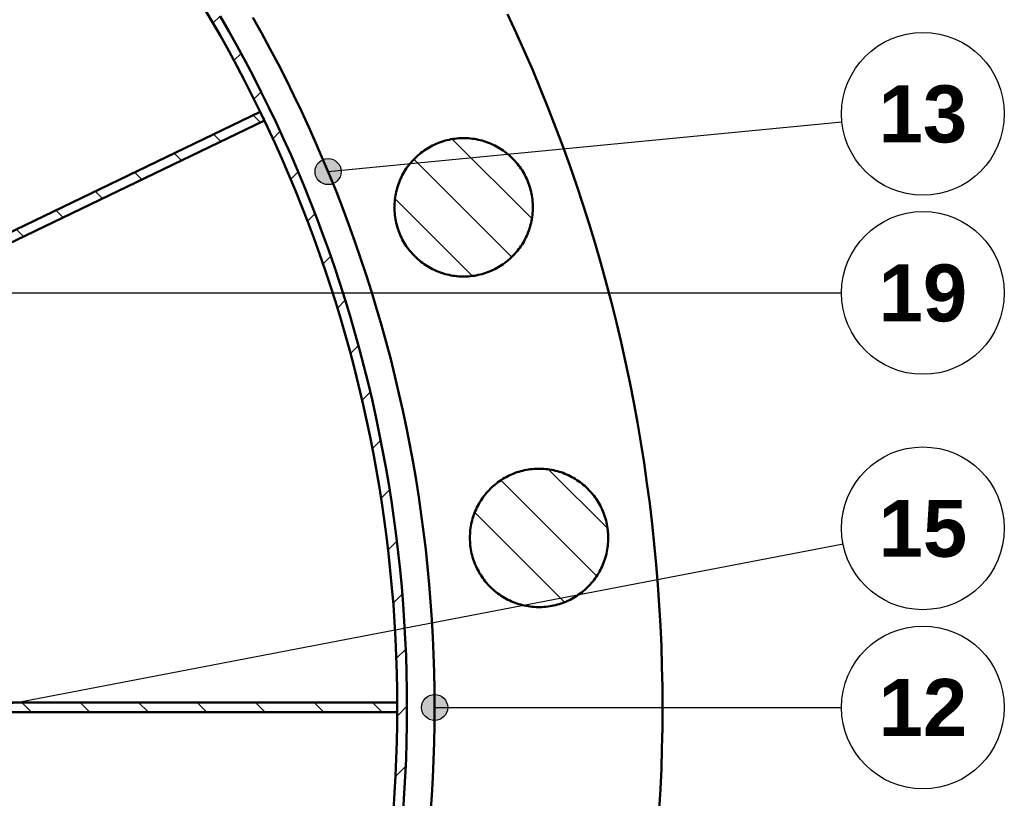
# Model space of a CAD drawing. Header units: millimetres. Extents: x 0 to 841, y 0 to 594.
# Tile 197 of 226: x 252 to 312, y 417 to 465. Entities that reach past the tile are written whole.
import ezdxf
from ezdxf.enums import TextEntityAlignment as Align

# ---------------------------------------------------------------- set-up
doc = ezdxf.new("R2010")
doc.units = ezdxf.units.MM
for name, color, linetype, lineweight in [('ACH', 7, 'CONTINUOUS', 13), ('COTA', 7, 'CONTINUOUS', 25), ('FINA', 7, 'CONTINUOUS', 25), ('TXT', 7, 'CONTINUOUS', 25), ('VIS', 7, 'CONTINUOUS', 50)]:
    doc.layers.add(name, color=color, linetype=linetype, lineweight=lineweight)
doc.styles.add('STDB', font='LiberationSans-Bold.ttf')

msp = doc.modelspace()

# ---------------------------------------------------------------- hatches: boundary and pattern name
at = {"layer": 'ACH'}
h = msp.add_hatch(dxfattribs=at)
h.set_pattern_fill('ANSI31', scale=0.8)
h.paths.add_polyline_path([(275.741, 422.949), (275.73, 421.625), (275.699, 420.301), (275.647, 418.978), (275.574, 417.656), (275.481, 416.335), (275.367, 415.016), (275.232, 413.699), (275.076, 412.384), (274.9, 411.071), (274.703, 409.762), (274.485, 408.456), (274.247, 407.153), (273.989, 405.854), (273.71, 404.56), (273.411, 403.27), (273.092, 401.985), (272.753, 400.705), (272.393, 399.43), (272.014, 398.162), (271.615, 396.899), (271.196, 395.643), (270.757, 394.394), (270.299, 393.151), (269.821, 391.916), (269.324, 390.689), (268.807, 389.47), (268.272, 388.259), (267.718, 387.056), (267.144, 385.862), (266.553, 384.678), (265.942, 383.503), (265.313, 382.337), (264.666, 381.182), (264.001, 380.037), (263.318, 378.903), (262.618, 377.779), (261.899, 376.667), (261.164, 375.566), (260.411, 374.476), (259.641, 373.399), (258.854, 372.334), (258.051, 371.281), (257.231, 370.241), (256.395, 369.214), (255.543, 368.201), (254.675, 367.201), (253.792, 366.214), (252.893, 365.242), (251.979, 364.284), (251.05, 363.34), (250.106, 362.411), (249.148, 361.497), (248.176, 360.598), (247.189, 359.715), (246.189, 358.847), (245.176, 357.995), (244.149, 357.159), (243.109, 356.339), (242.056, 355.536), (240.991, 354.749), (239.914, 353.979), (238.824, 353.226), (237.723, 352.491), (236.611, 351.772), (235.487, 351.072), (234.353, 350.389), (233.208, 349.724), (232.053, 349.077), (230.887, 348.448), (229.712, 347.837), (228.528, 347.246), (227.334, 346.672), (226.131, 346.118), (224.92, 345.583), (223.701, 345.066), (222.474, 344.569), (221.239, 344.091), (219.996, 343.633), (218.747, 343.194), (217.491, 342.775), (216.228, 342.376), (214.96, 341.996), (213.685, 341.637), (212.405, 341.298), (211.12, 340.978), (209.83, 340.679), (208.536, 340.401), (207.237, 340.142), (205.934, 339.905), (204.628, 339.687), (203.319, 339.49), (202.006, 339.314), (200.691, 339.158), (199.374, 339.023), (198.055, 338.909), (196.734, 338.816), (195.412, 338.743), (194.089, 338.691), (192.765, 338.66), (191.441, 338.649), (190.117, 338.66), (188.793, 338.691), (187.47, 338.743), (186.147, 338.816), (184.827, 338.909), (183.507, 339.023), (182.19, 339.158), (180.875, 339.314), (179.563, 339.49), (178.253, 339.687), (176.947, 339.905), (175.644, 340.142), (174.346, 340.401), (173.051, 340.679), (171.761, 340.978), (170.476, 341.298), (169.196, 341.637), (167.922, 341.996), (166.653, 342.376), (165.391, 342.775), (164.134, 343.194), (162.885, 343.633), (161.643, 344.091), (160.408, 344.569), (159.18, 345.066), (157.961, 345.583), (156.75, 346.118), (155.547, 346.672), (154.354, 347.246), (153.169, 347.837), (151.994, 348.448), (150.829, 349.077), (149.674, 349.724), (148.528, 350.389), (147.394, 351.072), (146.27, 351.772), (145.158, 352.491), (144.057, 353.226), (142.968, 353.979), (141.89, 354.749), (140.825, 355.536), (139.773, 356.339), (138.733, 357.159), (137.706, 357.995), (136.692, 358.847), (135.692, 359.715), (134.706, 360.598), (133.733, 361.497), (132.775, 362.411), (131.832, 363.34), (130.903, 364.284), (129.989, 365.242), (129.09, 366.214), (128.206, 367.201), (127.338, 368.201), (126.486, 369.214), (125.65, 370.241), (124.831, 371.281), (124.027, 372.334), (123.241, 373.399), (122.471, 374.476), (121.718, 375.566), (120.982, 376.667), (120.264, 377.779), (119.563, 378.903), (118.88, 380.037), (118.215, 381.182), (117.568, 382.337), (116.939, 383.503), (116.329, 384.678), (115.737, 385.862), (115.164, 387.056), (114.609, 388.259), (114.074, 389.47), (113.558, 390.689), (113.061, 391.916), (112.583, 393.151), (112.124, 394.394), (111.686, 395.643), (111.267, 396.899), (110.867, 398.162), (110.488, 399.43), (110.128, 400.705), (109.789, 401.985), (109.47, 403.27), (109.171, 404.56), (108.892, 405.854), (108.634, 407.153), (108.396, 408.456), (108.179, 409.762), (107.982, 411.071), (107.805, 412.384), (107.65, 413.699), (107.515, 415.016), (107.401, 416.335), (107.307, 417.656), (107.234, 418.978), (107.182, 420.301), (107.151, 421.625), (107.141, 422.949), (107.151, 424.273), (107.182, 425.597), (107.234, 426.92), (107.307, 428.242), (107.401, 429.563), (107.515, 430.883), (107.65, 432.2), (107.805, 433.515), (107.982, 434.827), (108.179, 436.137), (108.396, 437.443), (108.634, 438.745), (108.892, 440.044), (109.171, 441.339), (109.47, 442.629), (109.789, 443.914), (110.128, 445.194), (110.488, 446.468), (110.867, 447.737), (111.267, 448.999), (111.686, 450.255), (112.124, 451.505), (112.583, 452.747), (113.061, 453.982), (113.558, 455.209), (114.074, 456.429), (114.609, 457.64), (115.164, 458.842), (115.737, 460.036), (116.329, 461.221), (116.939, 462.396), (117.568, 463.561), (118.215, 464.716), (118.88, 465.861), (119.563, 466.996), (120.264, 468.119), (120.982, 469.232), (121.718, 470.333), (122.471, 471.422), (123.241, 472.5), (124.027, 473.565), (124.831, 474.617), (125.65, 475.657), (126.486, 476.684), (127.338, 477.698), (128.206, 478.698), (129.09, 479.684), (129.989, 480.657), (130.903, 481.615), (131.832, 482.558), (132.775, 483.487), (133.733, 484.401), (134.706, 485.3), (135.692, 486.184), (136.692, 487.051), (137.706, 487.904), (138.733, 488.74), (139.773, 489.559), (140.825, 490.363), (141.89, 491.149), (142.968, 491.919), (144.057, 492.672), (145.158, 493.408), (146.27, 494.126), (147.394, 494.827), (148.528, 495.51), (149.674, 496.175), (150.829, 496.822), (151.994, 497.451), (153.169, 498.061), (154.354, 498.653), (155.547, 499.226), (156.75, 499.781), (157.961, 500.316), (159.18, 500.832), (160.408, 501.329), (161.643, 501.807), (162.885, 502.265), (164.134, 502.704), (165.391, 503.123), (166.653, 503.523), (167.922, 503.902), (169.196, 504.261), (170.476, 504.601), (171.761, 504.92), (173.051, 505.219), (174.346, 505.498), (175.644, 505.756), (176.947, 505.994), (178.253, 506.211), (179.563, 506.408), (180.875, 506.585), (182.19, 506.74), (183.507, 506.875), (184.827, 506.989), (186.147, 507.083), (187.47, 507.156), (188.793, 507.208), (190.117, 507.239), (191.441, 507.249), (192.765, 507.239), (194.089, 507.208), (195.412, 507.156), (196.734, 507.083), (198.055, 506.989), (199.374, 506.875), (200.691, 506.74), (202.006, 506.585), (203.319, 506.408), (204.628, 506.211), (205.934, 505.994), (207.237, 505.756), (208.536, 505.498), (209.83, 505.219), (211.12, 504.92), (212.405, 504.601), (213.685, 504.261), (214.96, 503.902), (216.228, 503.523), (217.491, 503.123), (218.747, 502.704), (219.996, 502.265), (221.239, 501.807), (222.474, 501.329), (223.701, 500.832), (224.92, 500.316), (226.131, 499.781), (227.334, 499.226), (228.528, 498.653), (229.712, 498.061), (230.887, 497.451), (232.053, 496.822), (233.208, 496.175), (234.353, 495.51), (235.487, 494.827), (236.611, 494.126), (237.723, 493.408), (238.824, 492.672), (239.914, 491.919), (240.991, 491.149), (242.056, 490.363), (243.109, 489.559), (244.149, 488.74), (245.176, 487.904), (246.189, 487.051), (247.189, 486.184), (248.176, 485.3), (249.148, 484.401), (250.106, 483.487), (251.05, 482.558), (251.979, 481.615), (252.893, 480.657), (253.792, 479.684), (254.675, 478.698), (255.543, 477.698), (256.395, 476.684), (257.231, 475.657), (258.051, 474.617), (258.854, 473.565), (259.641, 472.5), (260.411, 471.422), (261.164, 470.333), (261.899, 469.232), (262.618, 468.119), (263.318, 466.996), (264.001, 465.861), (264.666, 464.716), (265.313, 463.561), (265.942, 462.396), (266.553, 461.221), (267.144, 460.036), (267.718, 458.842), (268.272, 457.64), (268.807, 456.429), (269.324, 455.209), (269.821, 453.982), (270.299, 452.747), (270.757, 451.505), (271.196, 450.255), (271.615, 448.999), (272.014, 447.737), (272.393, 446.468), (272.753, 445.194), (273.092, 443.914), (273.411, 442.629), (273.71, 441.339), (273.989, 440.044), (274.247, 438.745), (274.485, 437.443), (274.703, 436.137), (274.9, 434.827), (275.076, 433.515), (275.232, 432.2), (275.367, 430.883), (275.481, 429.563), (275.574, 428.242), (275.647, 426.92), (275.699, 425.597), (275.73, 424.273)])
h.paths.add_polyline_path([(275.141, 422.949), (275.13, 424.264), (275.099, 425.578), (275.048, 426.892), (274.976, 428.205), (274.883, 429.516), (274.769, 430.826), (274.635, 432.134), (274.481, 433.44), (274.306, 434.743), (274.11, 436.043), (273.894, 437.34), (273.658, 438.633), (273.402, 439.923), (273.125, 441.208), (272.828, 442.489), (272.511, 443.765), (272.174, 445.035), (271.817, 446.301), (271.441, 447.56), (271.044, 448.814), (270.628, 450.061), (270.192, 451.302), (269.737, 452.535), (269.263, 453.761), (268.769, 454.98), (268.257, 456.191), (267.725, 457.393), (267.175, 458.587), (266.606, 459.772), (266.018, 460.948), (265.412, 462.115), (264.788, 463.272), (264.145, 464.419), (263.485, 465.556), (262.807, 466.682), (262.111, 467.798), (261.398, 468.902), (260.667, 469.996), (259.92, 471.077), (259.155, 472.147), (258.374, 473.204), (257.577, 474.25), (256.763, 475.282), (255.933, 476.302), (255.087, 477.308), (254.225, 478.301), (253.348, 479.28), (252.455, 480.246), (251.548, 481.197), (250.626, 482.134), (249.689, 483.056), (248.737, 483.964), (247.772, 484.856), (246.792, 485.734), (245.799, 486.595), (244.793, 487.441), (243.773, 488.271), (242.741, 489.085), (241.696, 489.883), (240.638, 490.664), (239.569, 491.428), (238.487, 492.176), (237.394, 492.906), (236.289, 493.619), (235.174, 494.315), (234.047, 494.993), (232.911, 495.654), (231.763, 496.296), (230.606, 496.92), (229.44, 497.526), (228.264, 498.114), (227.078, 498.683), (225.884, 499.234), (224.682, 499.765), (223.471, 500.278), (222.253, 500.772), (221.027, 501.246), (219.793, 501.701), (218.553, 502.137), (217.305, 502.553), (216.052, 502.949), (214.792, 503.326), (213.527, 503.683), (212.256, 504.02), (210.98, 504.337), (209.699, 504.633), (208.414, 504.91), (207.124, 505.167), (205.831, 505.403), (204.534, 505.619), (203.234, 505.814), (201.931, 505.989), (200.625, 506.144), (199.318, 506.278), (198.008, 506.391), (196.696, 506.484), (195.383, 506.556), (194.07, 506.608), (192.755, 506.639), (191.441, 506.649), (190.126, 506.639), (188.812, 506.608), (187.498, 506.556), (186.185, 506.484), (184.874, 506.391), (183.564, 506.278), (182.256, 506.144), (180.95, 505.989), (179.647, 505.814), (178.347, 505.619), (177.05, 505.403), (175.757, 505.167), (174.467, 504.91), (173.182, 504.633), (171.901, 504.337), (170.625, 504.02), (169.355, 503.683), (168.089, 503.326), (166.83, 502.949), (165.576, 502.553), (164.329, 502.137), (163.088, 501.701), (161.855, 501.246), (160.629, 500.772), (159.41, 500.278), (158.199, 499.765), (156.997, 499.234), (155.803, 498.683), (154.618, 498.114), (153.442, 497.526), (152.275, 496.92), (151.118, 496.296), (149.971, 495.654), (148.834, 494.993), (147.708, 494.315), (146.592, 493.619), (145.487, 492.906), (144.394, 492.176), (143.313, 491.428), (142.243, 490.664), (141.186, 489.883), (140.14, 489.085), (139.108, 488.271), (138.088, 487.441), (137.082, 486.595), (136.089, 485.734), (135.11, 484.856), (134.144, 483.964), (133.193, 483.056), (132.256, 482.134), (131.334, 481.197), (130.426, 480.246), (129.534, 479.28), (128.656, 478.301), (127.795, 477.308), (126.949, 476.302), (126.119, 475.282), (125.305, 474.25), (124.507, 473.204), (123.726, 472.147), (122.962, 471.077), (122.214, 469.996), (121.484, 468.902), (120.77, 467.798), (120.075, 466.682), (119.397, 465.556), (118.736, 464.419), (118.094, 463.272), (117.469, 462.115), (116.863, 460.948), (116.276, 459.772), (115.707, 458.587), (115.156, 457.393), (114.625, 456.191), (114.112, 454.98), (113.618, 453.761), (113.144, 452.535), (112.689, 451.302), (112.253, 450.061), (111.837, 448.814), (111.441, 447.56), (111.064, 446.301), (110.707, 445.035), (110.37, 443.765), (110.053, 442.489), (109.756, 441.208), (109.48, 439.923), (109.223, 438.633), (108.987, 437.34), (108.771, 436.043), (108.576, 434.743), (108.401, 433.44), (108.246, 432.134), (108.112, 430.826), (107.999, 429.516), (107.906, 428.205), (107.834, 426.892), (107.782, 425.578), (107.751, 424.264), (107.741, 422.949), (107.751, 421.635), (107.782, 420.32), (107.834, 419.006), (107.906, 417.694), (107.999, 416.382), (108.112, 415.072), (108.246, 413.764), (108.401, 412.459), (108.576, 411.156), (108.771, 409.856), (108.987, 408.559), (109.223, 407.265), (109.48, 405.976), (109.756, 404.691), (110.053, 403.41), (110.37, 402.134), (110.707, 400.863), (111.064, 399.598), (111.441, 398.338), (111.837, 397.085), (112.253, 395.837), (112.689, 394.597), (113.144, 393.363), (113.618, 392.137), (114.112, 390.919), (114.625, 389.708), (115.156, 388.505), (115.707, 387.312), (116.276, 386.126), (116.863, 384.95), (117.469, 383.784), (118.094, 382.626), (118.736, 381.479), (119.397, 380.342), (120.075, 379.216), (120.77, 378.101), (121.484, 376.996), (122.214, 375.903), (122.962, 374.821), (123.726, 373.752), (124.507, 372.694), (125.305, 371.649), (126.119, 370.616), (126.949, 369.597), (127.795, 368.59), (128.656, 367.597), (129.534, 366.618), (130.426, 365.653), (131.334, 364.701), (132.256, 363.764), (133.193, 362.842), (134.144, 361.935), (135.11, 361.042), (136.089, 360.165), (137.082, 359.303), (138.088, 358.457), (139.108, 357.627), (140.14, 356.813), (141.186, 356.016), (142.243, 355.235), (143.313, 354.47), (144.394, 353.723), (145.487, 352.992), (146.592, 352.279), (147.708, 351.583), (148.834, 350.905), (149.971, 350.245), (151.118, 349.602), (152.275, 348.978), (153.442, 348.372), (154.618, 347.784), (155.803, 347.215), (156.997, 346.665), (158.199, 346.133), (159.41, 345.621), (160.629, 345.127), (161.855, 344.653), (163.088, 344.198), (164.329, 343.762), (165.576, 343.346), (166.83, 342.949), (168.089, 342.573), (169.355, 342.216), (170.625, 341.879), (171.901, 341.562), (173.182, 341.265), (174.467, 340.988), (175.757, 340.732), (177.05, 340.496), (178.347, 340.28), (179.647, 340.084), (180.95, 339.909), (182.256, 339.755), (183.564, 339.621), (184.874, 339.507), (186.185, 339.414), (187.498, 339.342), (188.812, 339.291), (190.126, 339.26), (191.441, 339.249), (192.755, 339.26), (194.07, 339.291), (195.383, 339.342), (196.696, 339.414), (198.008, 339.507), (199.318, 339.621), (200.625, 339.755), (201.931, 339.909), (203.234, 340.084), (204.534, 340.28), (205.831, 340.496), (207.124, 340.732), (208.414, 340.988), (209.699, 341.265), (210.98, 341.562), (212.256, 341.879), (213.527, 342.216), (214.792, 342.573), (216.052, 342.949), (217.305, 343.346), (218.553, 343.762), (219.793, 344.198), (221.027, 344.653), (222.253, 345.127), (223.471, 345.621), (224.682, 346.133), (225.884, 346.665), (227.078, 347.215), (228.264, 347.784), (229.44, 348.372), (230.606, 348.978), (231.763, 349.602), (232.911, 350.245), (234.047, 350.905), (235.174, 351.583), (236.289, 352.279), (237.394, 352.992), (238.487, 353.723), (239.569, 354.47), (240.638, 355.235), (241.696, 356.016), (242.741, 356.813), (243.773, 357.627), (244.793, 358.457), (245.799, 359.303), (246.792, 360.165), (247.772, 361.042), (248.737, 361.935), (249.689, 362.842), (250.626, 363.764), (251.548, 364.701), (252.455, 365.653), (253.348, 366.618), (254.225, 367.597), (255.087, 368.59), (255.933, 369.597), (256.763, 370.616), (257.577, 371.649), (258.374, 372.694), (259.155, 373.752), (259.92, 374.821), (260.667, 375.903), (261.398, 376.996), (262.111, 378.101), (262.807, 379.216), (263.485, 380.342), (264.145, 381.479), (264.788, 382.626), (265.412, 383.784), (266.018, 384.95), (266.606, 386.126), (267.175, 387.312), (267.725, 388.505), (268.257, 389.708), (268.769, 390.919), (269.263, 392.137), (269.737, 393.363), (270.192, 394.597), (270.628, 395.837), (271.044, 397.085), (271.441, 398.338), (271.817, 399.598), (272.174, 400.863), (272.511, 402.134), (272.828, 403.41), (273.125, 404.691), (273.402, 405.976), (273.658, 407.265), (273.894, 408.559), (274.11, 409.856), (274.306, 411.156), (274.481, 412.459), (274.635, 413.764), (274.769, 415.072), (274.883, 416.382), (274.976, 417.694), (275.048, 419.006), (275.099, 420.32), (275.13, 421.635)], flags=16)
h = msp.add_hatch(dxfattribs=at)
h.set_pattern_fill('ANSI31', scale=0.8, angle=90)
h.paths.add_polyline_path([(266.981, 458.995), (244.998, 448.408), (244.738, 448.949), (266.721, 459.535), (266.754, 459.468), (266.787, 459.4), (266.819, 459.333), (266.852, 459.265), (266.884, 459.198), (266.917, 459.13), (266.949, 459.062), (266.981, 458.995)])
h = msp.add_hatch(dxfattribs=at)
h.set_pattern_fill('ANSI31', scale=0.8, angle=90)
h.paths.add_polyline_path([(283.472, 453.665), (283.47, 453.545), (283.465, 453.425), (283.457, 453.305), (283.445, 453.185), (283.429, 453.066), (283.411, 452.947), (283.389, 452.829), (283.363, 452.711), (283.335, 452.594), (283.303, 452.478), (283.268, 452.363), (283.229, 452.249), (283.187, 452.137), (283.143, 452.025), (283.095, 451.915), (283.043, 451.806), (282.989, 451.698), (282.932, 451.592), (282.872, 451.488), (282.809, 451.386), (282.743, 451.285), (282.674, 451.187), (282.603, 451.09), (282.528, 450.995), (282.452, 450.903), (282.372, 450.812), (282.29, 450.724), (282.206, 450.639), (282.119, 450.556), (282.03, 450.475), (281.938, 450.397), (281.845, 450.321), (281.749, 450.248), (281.651, 450.178), (281.552, 450.111), (281.45, 450.046), (281.347, 449.985), (281.242, 449.926), (281.135, 449.87), (281.027, 449.818), (280.917, 449.768), (280.806, 449.722), (280.694, 449.678), (280.581, 449.638), (280.466, 449.601), (280.351, 449.568), (280.234, 449.538), (280.117, 449.511), (279.999, 449.487), (279.881, 449.467), (279.762, 449.45), (279.642, 449.436), (279.522, 449.426), (279.402, 449.419), (279.282, 449.416), (279.162, 449.416), (279.041, 449.419), (278.921, 449.426), (278.802, 449.436), (278.682, 449.45), (278.563, 449.467), (278.444, 449.487), (278.326, 449.511), (278.209, 449.538), (278.093, 449.568), (277.977, 449.601), (277.863, 449.638), (277.749, 449.678), (277.637, 449.722), (277.526, 449.768), (277.417, 449.818), (277.308, 449.87), (277.202, 449.926), (277.097, 449.985), (276.994, 450.046), (276.892, 450.111), (276.792, 450.178), (276.695, 450.248), (276.599, 450.321), (276.505, 450.397), (276.414, 450.475), (276.325, 450.556), (276.238, 450.639), (276.154, 450.724), (276.072, 450.812), (275.992, 450.903), (275.915, 450.995), (275.841, 451.09), (275.769, 451.187), (275.701, 451.285), (275.635, 451.386), (275.572, 451.488), (275.512, 451.592), (275.454, 451.698), (275.4, 451.806), (275.349, 451.915), (275.301, 452.025), (275.256, 452.137), (275.215, 452.249), (275.176, 452.363), (275.141, 452.478), (275.109, 452.594), (275.08, 452.711), (275.055, 452.829), (275.033, 452.947), (275.014, 453.066), (274.999, 453.185), (274.987, 453.305), (274.979, 453.425), (274.974, 453.545), (274.972, 453.665), (274.974, 453.785), (274.979, 453.906), (274.987, 454.026), (274.999, 454.145), (275.014, 454.265), (275.033, 454.383), (275.055, 454.502), (275.08, 454.619), (275.109, 454.736), (275.141, 454.852), (275.176, 454.967), (275.215, 455.081), (275.256, 455.194), (275.301, 455.305), (275.349, 455.416), (275.4, 455.525), (275.454, 455.632), (275.512, 455.738), (275.572, 455.842), (275.635, 455.944), (275.701, 456.045), (275.769, 456.144), (275.841, 456.24), (275.915, 456.335), (275.992, 456.428), (276.072, 456.518), (276.154, 456.606), (276.238, 456.692), (276.325, 456.775), (276.414, 456.856), (276.505, 456.934), (276.599, 457.009), (276.695, 457.082), (276.792, 457.152), (276.892, 457.22), (276.994, 457.284), (277.097, 457.346), (277.202, 457.404), (277.308, 457.46), (277.417, 457.513), (277.526, 457.562), (277.637, 457.609), (277.749, 457.652), (277.863, 457.692), (277.977, 457.729), (278.093, 457.762), (278.209, 457.793), (278.326, 457.82), (278.444, 457.843), (278.563, 457.864), (278.682, 457.881), (278.802, 457.894), (278.921, 457.905), (279.041, 457.911), (279.162, 457.915), (279.282, 457.915), (279.402, 457.911), (279.522, 457.905), (279.642, 457.894), (279.762, 457.881), (279.881, 457.864), (279.999, 457.843), (280.117, 457.82), (280.234, 457.793), (280.351, 457.762), (280.466, 457.729), (280.581, 457.692), (280.694, 457.652), (280.806, 457.609), (280.917, 457.562), (281.027, 457.513), (281.135, 457.46), (281.242, 457.404), (281.347, 457.346), (281.45, 457.284), (281.552, 457.22), (281.651, 457.152), (281.749, 457.082), (281.845, 457.009), (281.938, 456.934), (282.03, 456.856), (282.119, 456.775), (282.206, 456.692), (282.29, 456.606), (282.372, 456.518), (282.452, 456.428), (282.528, 456.335), (282.603, 456.24), (282.674, 456.144), (282.743, 456.045), (282.809, 455.944), (282.872, 455.842), (282.932, 455.738), (282.989, 455.632), (283.043, 455.525), (283.095, 455.416), (283.143, 455.305), (283.187, 455.194), (283.229, 455.081), (283.268, 454.967), (283.303, 454.852), (283.335, 454.736), (283.363, 454.619), (283.389, 454.502), (283.411, 454.383), (283.429, 454.265), (283.445, 454.145), (283.457, 454.026), (283.465, 453.906), (283.47, 453.785)])
h = msp.add_hatch(color=7, dxfattribs=at)
h.dxf.hatch_style = 1
h.paths.add_polyline_path([(271.694, 455.86), (271.46, 456.426), (270.894, 456.66), (270.329, 456.426), (270.094, 455.86), (270.329, 455.294), (270.894, 455.06), (271.46, 455.294)])
h = msp.add_hatch(dxfattribs=at)
h.set_pattern_fill('ANSI31', scale=0.8, angle=90)
h.paths.add_polyline_path([(288.106, 433.362), (288.104, 433.242), (288.099, 433.121), (288.091, 433.002), (288.079, 432.882), (288.063, 432.763), (288.045, 432.644), (288.023, 432.525), (287.997, 432.408), (287.969, 432.291), (287.937, 432.175), (287.902, 432.06), (287.863, 431.946), (287.821, 431.833), (287.777, 431.722), (287.729, 431.611), (287.678, 431.502), (287.623, 431.395), (287.566, 431.289), (287.506, 431.185), (287.443, 431.083), (287.377, 430.982), (287.308, 430.883), (287.237, 430.787), (287.163, 430.692), (287.086, 430.6), (287.006, 430.509), (286.924, 430.421), (286.84, 430.336), (286.753, 430.252), (286.664, 430.172), (286.572, 430.093), (286.479, 430.018), (286.383, 429.945), (286.285, 429.875), (286.186, 429.807), (286.084, 429.743), (285.981, 429.681), (285.876, 429.623), (285.769, 429.567), (285.661, 429.514), (285.552, 429.465), (285.441, 429.418), (285.328, 429.375), (285.215, 429.335), (285.1, 429.298), (284.985, 429.265), (284.869, 429.234), (284.751, 429.207), (284.633, 429.184), (284.515, 429.163), (284.396, 429.146), (284.276, 429.133), (284.156, 429.123), (284.036, 429.116), (283.916, 429.112), (283.796, 429.112), (283.676, 429.116), (283.555, 429.123), (283.436, 429.133), (283.316, 429.146), (283.197, 429.163), (283.078, 429.184), (282.961, 429.207), (282.843, 429.234), (282.727, 429.265), (282.611, 429.298), (282.497, 429.335), (282.384, 429.375), (282.271, 429.418), (282.16, 429.465), (282.051, 429.514), (281.943, 429.567), (281.836, 429.623), (281.731, 429.681), (281.628, 429.743), (281.526, 429.807), (281.426, 429.875), (281.329, 429.945), (281.233, 430.018), (281.139, 430.093), (281.048, 430.172), (280.959, 430.252), (280.872, 430.336), (280.788, 430.421), (280.706, 430.509), (280.626, 430.6), (280.549, 430.692), (280.475, 430.787), (280.404, 430.883), (280.335, 430.982), (280.269, 431.083), (280.206, 431.185), (280.146, 431.289), (280.088, 431.395), (280.034, 431.502), (279.983, 431.611), (279.935, 431.722), (279.89, 431.833), (279.849, 431.946), (279.81, 432.06), (279.775, 432.175), (279.743, 432.291), (279.714, 432.408), (279.689, 432.525), (279.667, 432.644), (279.648, 432.763), (279.633, 432.882), (279.621, 433.002), (279.613, 433.121), (279.608, 433.242), (279.606, 433.362), (279.608, 433.482), (279.613, 433.602), (279.621, 433.722), (279.633, 433.842), (279.648, 433.961), (279.667, 434.08), (279.689, 434.198), (279.714, 434.316), (279.743, 434.433), (279.775, 434.549), (279.81, 434.664), (279.849, 434.778), (279.89, 434.891), (279.935, 435.002), (279.983, 435.113), (280.034, 435.221), (280.088, 435.329), (280.146, 435.435), (280.206, 435.539), (280.269, 435.641), (280.335, 435.742), (280.404, 435.841), (280.475, 435.937), (280.549, 436.032), (280.626, 436.124), (280.706, 436.215), (280.788, 436.303), (280.872, 436.388), (280.959, 436.472), (281.048, 436.552), (281.139, 436.63), (281.233, 436.706), (281.329, 436.779), (281.426, 436.849), (281.526, 436.916), (281.628, 436.981), (281.731, 437.043), (281.836, 437.101), (281.943, 437.157), (282.051, 437.21), (282.16, 437.259), (282.271, 437.305), (282.384, 437.349), (282.497, 437.389), (282.611, 437.426), (282.727, 437.459), (282.843, 437.49), (282.961, 437.517), (283.078, 437.54), (283.197, 437.561), (283.316, 437.578), (283.436, 437.591), (283.555, 437.601), (283.676, 437.608), (283.796, 437.612), (283.916, 437.612), (284.036, 437.608), (284.156, 437.601), (284.276, 437.591), (284.396, 437.578), (284.515, 437.561), (284.633, 437.54), (284.751, 437.517), (284.869, 437.49), (284.985, 437.459), (285.1, 437.426), (285.215, 437.389), (285.328, 437.349), (285.441, 437.305), (285.552, 437.259), (285.661, 437.21), (285.769, 437.157), (285.876, 437.101), (285.981, 437.043), (286.084, 436.981), (286.186, 436.916), (286.285, 436.849), (286.383, 436.779), (286.479, 436.706), (286.572, 436.63), (286.664, 436.552), (286.753, 436.472), (286.84, 436.388), (286.924, 436.303), (287.006, 436.215), (287.086, 436.124), (287.163, 436.032), (287.237, 435.937), (287.308, 435.841), (287.377, 435.742), (287.443, 435.641), (287.506, 435.539), (287.566, 435.435), (287.623, 435.329), (287.678, 435.221), (287.729, 435.113), (287.777, 435.002), (287.821, 434.891), (287.863, 434.778), (287.902, 434.664), (287.937, 434.549), (287.969, 434.433), (287.997, 434.316), (288.023, 434.198), (288.045, 434.08), (288.063, 433.961), (288.079, 433.842), (288.091, 433.722), (288.099, 433.602), (288.104, 433.482), (288.106, 433.362)])
h = msp.add_hatch(color=7, dxfattribs=at)
h.dxf.hatch_style = 1
h.paths.add_polyline_path([(278.241, 422.949), (278.006, 423.515), (277.441, 423.749), (276.875, 423.515), (276.641, 422.949), (276.875, 422.384), (277.441, 422.149), (278.006, 422.384)])
h = msp.add_hatch(dxfattribs=at)
h.set_pattern_fill('ANSI31', scale=0.8, angle=90)
h.paths.add_polyline_path([(275.14, 422.649), (250.741, 422.649), (250.741, 423.249), (275.14, 423.249), (275.14, 423.174), (275.141, 423.099), (275.141, 423.024), (275.141, 422.949), (275.141, 422.874), (275.141, 422.799), (275.14, 422.724), (275.14, 422.649)])

# ---------------------------------------------------------------- linework, layer by layer
at = {"layer": 'COTA'}
for p, q in [((270.894, 455.86), (302.464, 458.925)), ((244.998, 448.408), (302.441, 448.408)), ((250.141, 422.949), (302.53, 433.007)), ((277.441, 422.949), (302.441, 422.949))]:
    msp.add_line(p, q, dxfattribs=at)
for centre in [(270.894, 455.86), (277.441, 422.949)]:
    msp.add_circle(centre, 0.8, dxfattribs=at)
at = {"layer": 'FINA'}
for centre in [(307.441, 459.408), (307.441, 448.408), (307.441, 433.949), (307.441, 422.949)]:
    msp.add_circle(centre, 5, dxfattribs=at)
at = {"layer": 'VIS'}
for points in [[(263.216, 466.008), (263.751, 465.103), (264.275, 464.191), (264.788, 463.272), (265.288, 462.347), (265.778, 461.416), (266.255, 460.479), (266.721, 459.536), (267.175, 458.587), (267.617, 457.632), (268.046, 456.673), (268.464, 455.707), (268.87, 454.737), (269.263, 453.761), (269.644, 452.781), (270.013, 451.796), (270.369, 450.806), (270.713, 449.812), (271.044, 448.814), (271.363, 447.812), (271.669, 446.805), (271.962, 445.795), (272.243, 444.782), (272.511, 443.765), (272.766, 442.744), (273.009, 441.721), (273.238, 440.694), (273.455, 439.665), (273.658, 438.633), (273.849, 437.599), (274.026, 436.562), (274.191, 435.523), (274.342, 434.482), (274.481, 433.44), (274.606, 432.395), (274.718, 431.35), (274.817, 430.302), (274.903, 429.254), (274.976, 428.205), (275.035, 427.155), (275.081, 426.104), (275.114, 425.053), (275.134, 424.001), (275.141, 422.949)], [(264.269, 465.405), (264.797, 464.486), (265.313, 463.561), (265.818, 462.63), (266.311, 461.692), (266.792, 460.748), (267.261, 459.798), (267.718, 458.842), (268.163, 457.881), (268.596, 456.914), (269.016, 455.942), (269.425, 454.965), (269.821, 453.982), (270.205, 452.995), (270.576, 452.003), (270.935, 451.006), (271.281, 450.005), (271.615, 448.999), (271.936, 447.99), (272.244, 446.976), (272.54, 445.959), (272.822, 444.938), (273.092, 443.914), (273.349, 442.886), (273.593, 441.855), (273.824, 440.821), (274.042, 439.785), (274.247, 438.745), (274.439, 437.704), (274.618, 436.66), (274.784, 435.613), (274.937, 434.565), (275.076, 433.515), (275.202, 432.463), (275.315, 431.41), (275.415, 430.355), (275.501, 429.299), (275.574, 428.242), (275.634, 427.185), (275.681, 426.127), (275.714, 425.068), (275.734, 424.009), (275.741, 422.949)], [(277.441, 422.949), (277.434, 424.03), (277.414, 425.11), (277.38, 426.191), (277.332, 427.27), (277.271, 428.349), (277.196, 429.427), (277.108, 430.504), (277.006, 431.58), (276.891, 432.655), (276.763, 433.728), (276.62, 434.799), (276.465, 435.869), (276.296, 436.936), (276.113, 438.001), (275.917, 439.064), (275.708, 440.124), (275.486, 441.182), (275.25, 442.237), (275.001, 443.288), (274.739, 444.337), (274.464, 445.382), (274.175, 446.423), (273.874, 447.461), (273.559, 448.495), (273.232, 449.525), (272.891, 450.55), (272.538, 451.572), (272.172, 452.589), (271.793, 453.601), (271.401, 454.608), (270.997, 455.61), (270.581, 456.607), (270.151, 457.599), (269.71, 458.586), (269.256, 459.566), (268.79, 460.541), (268.311, 461.51), (267.82, 462.473), (267.318, 463.43), (266.803, 464.38), (266.276, 465.324)], [(291.441, 422.949), (291.433, 424.206), (291.409, 425.462), (291.37, 426.718), (291.314, 427.974), (291.243, 429.228), (291.157, 430.482), (291.054, 431.734), (290.936, 432.985), (290.802, 434.235), (290.652, 435.483), (290.487, 436.728), (290.306, 437.972), (290.109, 439.213), (289.897, 440.452), (289.669, 441.687), (289.426, 442.92), (289.167, 444.15), (288.893, 445.376), (288.604, 446.599), (288.299, 447.818), (287.979, 449.033), (287.643, 450.244), (287.293, 451.451), (286.927, 452.653), (286.546, 453.851), (286.151, 455.044), (285.74, 456.231), (285.314, 457.414), (284.874, 458.59), (284.418, 459.762), (283.948, 460.927), (283.464, 462.087), (282.965, 463.24), (282.451, 464.387), (281.923, 465.527)], [(244.738, 448.949), (266.721, 459.535)], [(266.721, 459.535), (266.765, 459.445), (266.808, 459.355), (266.852, 459.265), (266.895, 459.175), (266.938, 459.085), (266.981, 458.995)], [(244.998, 448.408), (266.981, 458.995)], [(283.472, 453.665), (283.47, 453.545), (283.465, 453.425), (283.457, 453.305), (283.445, 453.185), (283.429, 453.066), (283.411, 452.947), (283.389, 452.829), (283.363, 452.711), (283.335, 452.594), (283.303, 452.478), (283.268, 452.363), (283.229, 452.249), (283.187, 452.137), (283.143, 452.025), (283.095, 451.915), (283.043, 451.806), (282.989, 451.698), (282.932, 451.592), (282.872, 451.488), (282.809, 451.386), (282.743, 451.285), (282.674, 451.187), (282.603, 451.09), (282.528, 450.995), (282.452, 450.903), (282.372, 450.812), (282.29, 450.724), (282.206, 450.639), (282.119, 450.556), (282.03, 450.475), (281.938, 450.397), (281.845, 450.321), (281.749, 450.248), (281.651, 450.178), (281.552, 450.111), (281.45, 450.046), (281.347, 449.985), (281.242, 449.926), (281.135, 449.87), (281.027, 449.818), (280.917, 449.768), (280.806, 449.722), (280.694, 449.678), (280.581, 449.638), (280.466, 449.601), (280.351, 449.568), (280.234, 449.538), (280.117, 449.511), (279.999, 449.487), (279.881, 449.467), (279.762, 449.45), (279.642, 449.436), (279.522, 449.426), (279.402, 449.419), (279.282, 449.416), (279.162, 449.416), (279.041, 449.419), (278.921, 449.426), (278.802, 449.436), (278.682, 449.45), (278.563, 449.467), (278.444, 449.487), (278.326, 449.511), (278.209, 449.538), (278.093, 449.568), (277.977, 449.601), (277.863, 449.638), (277.749, 449.678), (277.637, 449.722), (277.526, 449.768), (277.417, 449.818), (277.308, 449.87), (277.202, 449.926), (277.097, 449.985), (276.994, 450.046), (276.892, 450.111), (276.792, 450.178), (276.695, 450.248), (276.599, 450.321), (276.505, 450.397), (276.414, 450.475), (276.325, 450.556), (276.238, 450.639), (276.154, 450.724), (276.072, 450.812), (275.992, 450.903), (275.915, 450.995), (275.841, 451.09), (275.769, 451.187), (275.701, 451.285), (275.635, 451.386), (275.572, 451.488), (275.512, 451.592), (275.454, 451.698), (275.4, 451.806), (275.349, 451.915), (275.301, 452.025), (275.256, 452.137), (275.215, 452.249), (275.176, 452.363), (275.141, 452.478), (275.109, 452.594), (275.08, 452.711), (275.055, 452.829), (275.033, 452.947), (275.014, 453.066), (274.999, 453.185), (274.987, 453.305), (274.979, 453.425), (274.974, 453.545), (274.972, 453.665), (274.974, 453.785), (274.979, 453.906), (274.987, 454.026), (274.999, 454.145), (275.014, 454.265), (275.033, 454.383), (275.055, 454.502), (275.08, 454.619), (275.109, 454.736), (275.141, 454.852), (275.176, 454.967), (275.215, 455.081), (275.256, 455.194), (275.301, 455.305), (275.349, 455.416), (275.4, 455.525), (275.454, 455.632), (275.512, 455.738), (275.572, 455.842), (275.635, 455.944), (275.701, 456.045), (275.769, 456.144), (275.841, 456.24), (275.915, 456.335), (275.992, 456.428), (276.072, 456.518), (276.154, 456.606), (276.238, 456.692), (276.325, 456.775), (276.414, 456.856), (276.505, 456.934), (276.599, 457.009), (276.695, 457.082), (276.792, 457.152), (276.892, 457.22), (276.994, 457.284), (277.097, 457.346), (277.202, 457.404), (277.308, 457.46), (277.417, 457.513), (277.526, 457.562), (277.637, 457.609), (277.749, 457.652), (277.863, 457.692), (277.977, 457.729), (278.093, 457.762), (278.209, 457.793), (278.326, 457.82), (278.444, 457.843), (278.563, 457.864), (278.682, 457.881), (278.802, 457.894), (278.921, 457.905), (279.041, 457.911), (279.162, 457.915), (279.282, 457.915), (279.402, 457.911), (279.522, 457.905), (279.642, 457.894), (279.762, 457.881), (279.881, 457.864), (279.999, 457.843), (280.117, 457.82), (280.234, 457.793), (280.351, 457.762), (280.466, 457.729), (280.581, 457.692), (280.694, 457.652), (280.806, 457.609), (280.917, 457.562), (281.027, 457.513), (281.135, 457.46), (281.242, 457.404), (281.347, 457.346), (281.45, 457.284), (281.552, 457.22), (281.651, 457.152), (281.749, 457.082), (281.845, 457.009), (281.938, 456.934), (282.03, 456.856), (282.119, 456.775), (282.206, 456.692), (282.29, 456.606), (282.372, 456.518), (282.452, 456.428), (282.528, 456.335), (282.603, 456.24), (282.674, 456.144), (282.743, 456.045), (282.809, 455.944), (282.872, 455.842), (282.932, 455.738), (282.989, 455.632), (283.043, 455.525), (283.095, 455.416), (283.143, 455.305), (283.187, 455.194), (283.229, 455.081), (283.268, 454.967), (283.303, 454.852), (283.335, 454.736), (283.363, 454.619), (283.389, 454.502), (283.411, 454.383), (283.429, 454.265), (283.445, 454.145), (283.457, 454.026), (283.465, 453.906), (283.47, 453.785), (283.472, 453.665)], [(288.106, 433.362), (288.104, 433.242), (288.099, 433.121), (288.091, 433.002), (288.079, 432.882), (288.063, 432.763), (288.045, 432.644), (288.023, 432.525), (287.997, 432.408), (287.969, 432.291), (287.937, 432.175), (287.902, 432.06), (287.863, 431.946), (287.821, 431.833), (287.777, 431.722), (287.729, 431.611), (287.678, 431.502), (287.623, 431.395), (287.566, 431.289), (287.506, 431.185), (287.443, 431.083), (287.377, 430.982), (287.308, 430.883), (287.237, 430.787), (287.163, 430.692), (287.086, 430.6), (287.006, 430.509), (286.924, 430.421), (286.84, 430.336), (286.753, 430.252), (286.664, 430.172), (286.572, 430.093), (286.479, 430.018), (286.383, 429.945), (286.285, 429.875), (286.186, 429.807), (286.084, 429.743), (285.981, 429.681), (285.876, 429.623), (285.769, 429.567), (285.661, 429.514), (285.552, 429.465), (285.441, 429.418), (285.328, 429.375), (285.215, 429.335), (285.1, 429.298), (284.985, 429.265), (284.869, 429.234), (284.751, 429.207), (284.633, 429.184), (284.515, 429.163), (284.396, 429.146), (284.276, 429.133), (284.156, 429.123), (284.036, 429.116), (283.916, 429.112), (283.796, 429.112), (283.676, 429.116), (283.555, 429.123), (283.436, 429.133), (283.316, 429.146), (283.197, 429.163), (283.078, 429.184), (282.961, 429.207), (282.843, 429.234), (282.727, 429.265), (282.611, 429.298), (282.497, 429.335), (282.384, 429.375), (282.271, 429.418), (282.16, 429.465), (282.051, 429.514), (281.943, 429.567), (281.836, 429.623), (281.731, 429.681), (281.628, 429.743), (281.526, 429.807), (281.426, 429.875), (281.329, 429.945), (281.233, 430.018), (281.139, 430.093), (281.048, 430.172), (280.959, 430.252), (280.872, 430.336), (280.788, 430.421), (280.706, 430.509), (280.626, 430.6), (280.549, 430.692), (280.475, 430.787), (280.404, 430.883), (280.335, 430.982), (280.269, 431.083), (280.206, 431.185), (280.146, 431.289), (280.088, 431.395), (280.034, 431.502), (279.983, 431.611), (279.935, 431.722), (279.89, 431.833), (279.849, 431.946), (279.81, 432.06), (279.775, 432.175), (279.743, 432.291), (279.714, 432.408), (279.689, 432.525), (279.667, 432.644), (279.648, 432.763), (279.633, 432.882), (279.621, 433.002), (279.613, 433.121), (279.608, 433.242), (279.606, 433.362), (279.608, 433.482), (279.613, 433.602), (279.621, 433.722), (279.633, 433.842), (279.648, 433.961), (279.667, 434.08), (279.689, 434.198), (279.714, 434.316), (279.743, 434.433), (279.775, 434.549), (279.81, 434.664), (279.849, 434.778), (279.89, 434.891), (279.935, 435.002), (279.983, 435.113), (280.034, 435.221), (280.088, 435.329), (280.146, 435.435), (280.206, 435.539), (280.269, 435.641), (280.335, 435.742), (280.404, 435.841), (280.475, 435.937), (280.549, 436.032), (280.626, 436.124), (280.706, 436.215), (280.788, 436.303), (280.872, 436.388), (280.959, 436.472), (281.048, 436.552), (281.139, 436.63), (281.233, 436.706), (281.329, 436.779), (281.426, 436.849), (281.526, 436.916), (281.628, 436.981), (281.731, 437.043), (281.836, 437.101), (281.943, 437.157), (282.051, 437.21), (282.16, 437.259), (282.271, 437.305), (282.384, 437.349), (282.497, 437.389), (282.611, 437.426), (282.727, 437.459), (282.843, 437.49), (282.961, 437.517), (283.078, 437.54), (283.197, 437.561), (283.316, 437.578), (283.436, 437.591), (283.555, 437.601), (283.676, 437.608), (283.796, 437.612), (283.916, 437.612), (284.036, 437.608), (284.156, 437.601), (284.276, 437.591), (284.396, 437.578), (284.515, 437.561), (284.633, 437.54), (284.751, 437.517), (284.869, 437.49), (284.985, 437.459), (285.1, 437.426), (285.215, 437.389), (285.328, 437.349), (285.441, 437.305), (285.552, 437.259), (285.661, 437.21), (285.769, 437.157), (285.876, 437.101), (285.981, 437.043), (286.084, 436.981), (286.186, 436.916), (286.285, 436.849), (286.383, 436.779), (286.479, 436.706), (286.572, 436.63), (286.664, 436.552), (286.753, 436.472), (286.84, 436.388), (286.924, 436.303), (287.006, 436.215), (287.086, 436.124), (287.163, 436.032), (287.237, 435.937), (287.308, 435.841), (287.377, 435.742), (287.443, 435.641), (287.506, 435.539), (287.566, 435.435), (287.623, 435.329), (287.678, 435.221), (287.729, 435.113), (287.777, 435.002), (287.821, 434.891), (287.863, 434.778), (287.902, 434.664), (287.937, 434.549), (287.969, 434.433), (287.997, 434.316), (288.023, 434.198), (288.045, 434.08), (288.063, 433.961), (288.079, 433.842), (288.091, 433.722), (288.099, 433.602), (288.104, 433.482), (288.106, 433.362)], [(250.741, 423.249), (275.14, 423.249)], [(275.141, 422.949), (275.134, 421.897), (275.114, 420.846), (275.081, 419.795), (275.035, 418.744), (274.976, 417.694), (274.903, 416.644)], [(275.14, 423.249), (275.14, 423.149), (275.141, 423.049), (275.141, 422.949), (275.141, 422.849), (275.14, 422.749), (275.14, 422.649)], [(275.741, 422.949), (275.734, 421.89), (275.714, 420.831), (275.681, 419.772), (275.634, 418.714), (275.574, 417.656), (275.501, 416.599)], [(277.196, 416.471), (277.271, 417.549), (277.332, 418.628), (277.38, 419.708), (277.414, 420.788), (277.434, 421.869), (277.441, 422.949)], [(291.243, 416.67), (291.314, 417.925), (291.37, 419.18), (291.409, 420.436), (291.433, 421.693), (291.441, 422.949)], [(250.741, 422.649), (275.14, 422.649)]]:
    msp.add_lwpolyline(points, dxfattribs=at)

# ---------------------------------------------------------------- texts
at = {"layer": 'TXT', "style": 'STDB'}
for s, p in [('13', (307.441, 459.408)), ('19', (307.441, 448.408)), ('15', (307.441, 433.949)), ('12', (307.441, 422.949))]:
    msp.add_text(s, height=3.5, dxfattribs=at).set_placement(p, align=Align.MIDDLE_CENTER)

doc.saveas('drawing.dxf')
